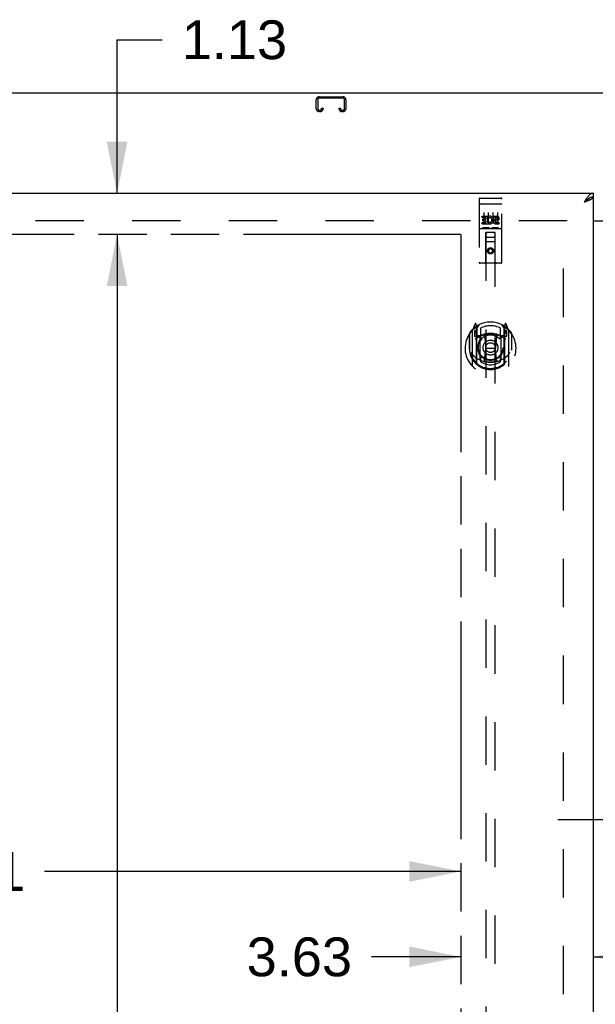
# Model space of a CAD drawing. Header units: inches. Extents: x 0 to 241, y 0 to 156.
# Tile 9 of 17: x 62 to 78, y 91 to 118. Entities that reach past the tile are written whole.
import ezdxf

# ---------------------------------------------------------------- set-up
doc = ezdxf.new("R2010")
doc.units = ezdxf.units.IN
doc.header["$LTSCALE"] = 13.26
doc.header["$MEASUREMENT"] = 0
doc.linetypes.add('HIDDEN', pattern=[0.2, 0.1, -0.1])
doc.linetypes.add('PHANTOM', pattern=[0.8, 0.45, -0.05, 0.1, -0.05, 0.1, -0.05])
doc.layers.get('0').update_dxf_attribs({"linetype": 'CONTINUOUS'})
for name, color, linetype in [('02___PRT_ALL_AXES', 7, 'CONTINUOUS'), ('AVAILABLE_DOOR_SPACE', 7, 'CONTINUOUS'), ('DEFAULT_2', 8, 'HIDDEN'), ('DIMENSIONS', 7, 'CONTINUOUS')]:
    doc.layers.add(name, color=color, linetype=linetype)
doc.styles.get("Standard").update_dxf_attribs({"font": 'arial.ttf'})
doc.dimstyles.new('DIMSTYLE_1', dxfattribs={"dimtxt": 1.063636, "dimasz": 1.418182, "dimexe": 0.09, "dimexo": 0.07, "dimgap": 0.0375, "dimtad": 0, "dimtih": 1, "dimtoh": 1, "dimzin": 4, "dimdsep": 46, "dimtxsty": 'Standard', "dimblk": '_FILLED', "dimblk1": '_FILLED', "dimblk2": '_FILLED', "dimcen": 0.09, "dimazin": 1, "dimtfac": 1, "dimtdec": 3, "dimtofl": 0, "dimtmove": 0, "dimatfit": 3, "dimldrblk": '_FILLED', "dimfxl": 1, "dimtolj": 1, "dimtzin": 4, "dimarcsym": 0})

# ---------------------------------------------------------------- blocks, each defined once
blk = doc.blocks.new('_FILLED')
at = {"color": 0, "linetype": 'ByBlock'}
blk.add_solid([(0, 0), (-1, 0.2), (-1, -0.2)], dxfattribs=at)
blk = doc.blocks.new('*D13')
at = {"layer": 'DIMENSIONS', "color": 2, "linetype": 'Continuous'}
for p, q in [((79.831, 95.653), (76.994, 95.653)), ((83.456, 95.653), (86.348, 95.653))]:
    blk.add_line(p, q, dxfattribs=at)
at = {"layer": 'DIMENSIONS', "color": 2, "linetype": 'Continuous', "xscale": 1.4181818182, "yscale": 1.4181818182, "zscale": 1.4181818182}
blk.add_blockref('_FILLED', (79.831, 95.653), dxfattribs=at)
at = {"layer": 'DIMENSIONS', "color": 2, "linetype": 'Continuous', "xscale": 1.4181818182, "yscale": 1.4181818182, "zscale": 1.4181818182, "rotation": 180}
blk.add_blockref('_FILLED', (83.456, 95.653), dxfattribs=at)
at = {"layer": 'DIMENSIONS', "color": 2, "linetype": 'Continuous', "insert": (86.88, 96.185), "char_height": 1.0636, "width": 2.8904, "attachment_point": 1, "line_spacing_factor": 0.9}
blk.add_mtext('3.63', dxfattribs=at)
blk = doc.blocks.new('*D14')
at = {"layer": 'DIMENSIONS', "color": 2, "linetype": 'Continuous'}
for p, q in [((74.331, 91.895), (71.876, 91.895)), ((77.956, 91.895), (80.792, 91.895))]:
    blk.add_line(p, q, dxfattribs=at)
at = {"layer": 'DIMENSIONS', "color": 2, "linetype": 'Continuous', "xscale": 1.4181818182, "yscale": 1.4181818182, "zscale": 1.4181818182}
blk.add_blockref('_FILLED', (74.331, 91.895), dxfattribs=at)
at = {"layer": 'DIMENSIONS', "color": 2, "linetype": 'Continuous', "xscale": 1.4181818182, "yscale": 1.4181818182, "zscale": 1.4181818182, "rotation": 180}
blk.add_blockref('_FILLED', (77.956, 91.895), dxfattribs=at)
at = {"layer": 'DIMENSIONS', "color": 2, "linetype": 'Continuous', "insert": (71.344, 92.427), "char_height": 1.0636, "width": 2.8904, "attachment_point": 3, "line_spacing_factor": 0.9}
blk.add_mtext('3.63', dxfattribs=at)
blk = doc.blocks.new('*D15')
at = {"layer": 'DIMENSIONS', "color": 2, "linetype": 'Continuous'}
for p, q in [((51.018, 94.236), (58.127, 94.236)), ((74.331, 94.236), (62.907, 94.236))]:
    blk.add_line(p, q, dxfattribs=at)
at = {"layer": 'DIMENSIONS', "color": 2, "linetype": 'Continuous', "xscale": 1.4181818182, "yscale": 1.4181818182, "zscale": 1.4181818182, "rotation": 180}
blk.add_blockref('_FILLED', (51.018, 94.236), dxfattribs=at)
at = {"layer": 'DIMENSIONS', "color": 2, "linetype": 'Continuous', "xscale": 1.4181818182, "yscale": 1.4181818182, "zscale": 1.4181818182}
blk.add_blockref('_FILLED', (74.331, 94.236), dxfattribs=at)
at = {"layer": 'DIMENSIONS', "color": 2, "linetype": 'Continuous', "insert": (60.517, 94.767), "char_height": 1.0636, "width": 3.7168, "attachment_point": 2, "line_spacing_factor": 0.9}
blk.add_mtext('23.31', dxfattribs=at)
blk = doc.blocks.new('*D17')
at = {"layer": 'DIMENSIONS', "color": 2, "linetype": 'Continuous'}
for p, q in [((64.898, 112.824), (64.898, 117.033)), ((64.898, 117.033), (66.139, 117.033)), ((64.898, 111.699), (64.898, 108.863))]:
    blk.add_line(p, q, dxfattribs=at)
at = {"layer": 'DIMENSIONS', "color": 2, "linetype": 'Continuous', "xscale": 1.4181818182, "yscale": 1.4181818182, "zscale": 1.4181818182}
for p, rotation in [((64.898, 112.824), 270), ((64.898, 111.699), 90)]:
    blk.add_blockref('_FILLED', p, dxfattribs=dict(at, rotation=rotation))
at = {"layer": 'DIMENSIONS', "color": 2, "linetype": 'Continuous', "insert": (66.671, 117.565), "char_height": 1.0636, "width": 2.8904, "attachment_point": 1, "line_spacing_factor": 0.9}
blk.add_mtext('1.13', dxfattribs=at)
blk = doc.blocks.new('*D19')
at = {"layer": 'DIMENSIONS', "color": 2, "linetype": 'Continuous'}
for p, q in [((64.898, 111.699), (64.898, 82.638)), ((64.898, 51.449), (64.898, 78.915))]:
    blk.add_line(p, q, dxfattribs=at)
at = {"layer": 'DIMENSIONS', "color": 2, "linetype": 'Continuous', "xscale": 1.4181818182, "yscale": 1.4181818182, "zscale": 1.4181818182}
for p, rotation in [((64.898, 111.699), 90), ((64.898, 51.449), 270)]:
    blk.add_blockref('_FILLED', p, dxfattribs=dict(at, rotation=rotation))
at = {"layer": 'DIMENSIONS', "color": 2, "linetype": 'Continuous', "insert": (64.898, 82.106), "char_height": 1.0636, "width": 3.7168, "attachment_point": 2, "line_spacing_factor": 0.9}
blk.add_mtext('60.25\\Ptyp.', dxfattribs=at)

msp = doc.modelspace()

# ---------------------------------------------------------------- linework, layer by layer
at = {"color": 3, "linetype": 'Continuous'}
for p, q in [((108.841, 115.574), (48.945, 115.574)), ((49.268, 112.824), (77.956, 112.824)), ((77.739, 112.589), (77.709, 112.578)), ((77.956, 112.72), (77.956, 50.428)), ((77.956, 112.074), (79.831, 112.074)), ((79.831, 112.059), (77.956, 112.059))]:
    msp.add_line(p, q, dxfattribs=at)
at = {"color": 7, "linetype": 'Continuous'}
for p, q in [((77.956, 112.824), (77.956, 112.72)), ((77.853, 112.691), (77.843, 112.685))]:
    msp.add_line(p, q, dxfattribs=at)
at = {"color": 3, "linetype": 'Continuous'}
for points in [[(77.956, 112.824), (77.946, 112.824), (77.935, 112.822), (77.925, 112.82), (77.915, 112.816), (77.904, 112.811), (77.894, 112.806), (77.884, 112.799), (77.874, 112.791), (77.863, 112.783), (77.853, 112.773), (77.843, 112.763), (77.833, 112.752), (77.822, 112.74), (77.812, 112.728)], [(77.812, 112.728), (77.802, 112.715), (77.792, 112.701), (77.781, 112.687), (77.771, 112.672), (77.761, 112.657), (77.75, 112.642), (77.74, 112.626), (77.73, 112.61), (77.72, 112.594), (77.709, 112.578)], [(77.861, 112.638), (77.849, 112.633), (77.837, 112.627), (77.824, 112.622), (77.811, 112.616), (77.797, 112.611), (77.783, 112.605), (77.768, 112.6), (77.754, 112.594), (77.739, 112.589)], [(77.956, 112.72), (77.955, 112.715), (77.954, 112.709), (77.952, 112.704), (77.949, 112.698), (77.945, 112.693), (77.94, 112.687), (77.934, 112.682), (77.928, 112.676), (77.92, 112.671), (77.912, 112.666), (77.903, 112.66), (77.894, 112.655), (77.884, 112.649), (77.873, 112.644), (77.861, 112.638)]]:
    msp.add_lwpolyline(points, dxfattribs=at)
at = {"color": 7, "linetype": 'Continuous'}
for points in [[(77.843, 112.685), (77.833, 112.679), (77.822, 112.672), (77.812, 112.665), (77.802, 112.657), (77.792, 112.649), (77.781, 112.641), (77.771, 112.632), (77.761, 112.624), (77.75, 112.615), (77.74, 112.606), (77.73, 112.596), (77.72, 112.587), (77.709, 112.578)], [(77.84, 112.683), (77.839, 112.681), (77.834, 112.675), (77.829, 112.668), (77.823, 112.662), (77.817, 112.656), (77.81, 112.649), (77.803, 112.643), (77.795, 112.636), (77.786, 112.63), (77.778, 112.623), (77.769, 112.617), (77.759, 112.61), (77.749, 112.604), (77.74, 112.597), (77.73, 112.591), (77.72, 112.584), (77.709, 112.578)], [(77.956, 112.72), (77.946, 112.72), (77.935, 112.719), (77.925, 112.718), (77.915, 112.715), (77.904, 112.713), (77.894, 112.709), (77.884, 112.706), (77.874, 112.701), (77.863, 112.696), (77.853, 112.691)]]:
    msp.add_lwpolyline(points, dxfattribs=at)
at = {"layer": '02___PRT_ALL_AXES', "color": 8, "linetype": 'HIDDEN'}
for p, q in [((74.861, 112.692), (75.426, 112.692)), ((74.911, 112.157), (74.911, 112.199)), ((74.911, 112.199), (75.068, 112.199)), ((74.911, 112.157), (75.025, 112.157)), ((74.911, 111.986), (74.911, 112.028)), ((74.911, 112.028), (75.025, 112.028)), ((74.933, 112.072), (74.933, 112.114)), ((74.933, 112.114), (75.025, 112.114)), ((74.933, 112.072), (75.025, 112.072)), ((75.025, 112.114), (75.025, 112.157)), ((75.025, 112.028), (75.025, 112.072)), ((75.068, 112.021), (75.068, 112.199)), ((75.068, 112.021), (75.081, 112.04)), ((75.092, 112.151), (75.075, 112.19)), ((75.224, 112.157), (75.224, 112.199)), ((75.224, 112.199), (75.316, 112.199)), ((75.224, 112.157), (75.316, 112.157)), ((75.284, 112.072), (75.33, 112.072)), ((75.288, 112.113), (75.316, 112.113)), ((75.288, 112.028), (75.38, 112.028)), ((75.38, 111.986), (75.38, 112.028)), ((74.861, 111.864), (75.426, 111.864)), ((74.911, 111.986), (75.068, 111.986)), ((75.068, 111.986), (75.068, 111.998)), ((75.071, 111.996), (75.068, 111.998)), ((75.288, 111.986), (75.38, 111.986))]:
    msp.add_line(p, q, dxfattribs=at)
msp.add_circle((75.143, 111.247), 0.085, dxfattribs=at)
for centre, radius, start, end in [((75.117, 112.092), 0.107, 244.2636, 113.4027), ((75.117, 112.092), 0.0639, 234.8895, 113.4026), ((75.288, 112.049), 0.0635, 90, 270), ((75.288, 112.05), 0.0219, 100.307, 270), ((75.316, 112.135), 0.0644, 282.2995, 90.0775), ((75.316, 112.135), 0.0219, 269.9011, 90)]:
    msp.add_arc(centre, radius, start, end, dxfattribs=at)
at = {"layer": 'AVAILABLE_DOOR_SPACE', "color": 4, "linetype": 'PHANTOM'}
for q in [(51.018, 111.699), (74.331, 82.449)]:
    msp.add_line((74.331, 111.699), q, dxfattribs=at)
at = {"layer": 'DEFAULT_2', "color": 8, "linetype": 'HIDDEN'}
for p, q in [((70.362, 115.144), (70.362, 115.39)), ((70.402, 115.39), (70.402, 115.144)), ((70.442, 115.47), (71.095, 115.47)), ((71.095, 115.43), (70.442, 115.43)), ((71.135, 115.144), (71.135, 115.39)), ((71.175, 115.39), (71.175, 115.144)), ((70.442, 115.104), (70.47, 115.104)), ((70.47, 115.064), (70.442, 115.064)), ((70.51, 115.144), (70.51, 115.158)), ((70.51, 115.158), (70.55, 115.158)), ((70.55, 115.158), (70.55, 115.144)), ((70.987, 115.144), (70.987, 115.158)), ((70.987, 115.158), (71.027, 115.158)), ((71.027, 115.158), (71.027, 115.144)), ((71.067, 115.104), (71.095, 115.104)), ((71.095, 115.064), (71.067, 115.064)), ((74.831, 112.662), (74.831, 110.937)), ((74.926, 112.692), (75.111, 112.692)), ((75.176, 112.692), (75.361, 112.692)), ((75.456, 110.937), (75.456, 112.662)), ((74.847, 112.533), (74.847, 112.533)), ((74.848, 112.533), (74.847, 112.533)), ((74.849, 112.533), (74.848, 112.533)), ((74.85, 112.533), (74.849, 112.533)), ((74.851, 112.533), (74.85, 112.533)), ((74.851, 112.533), (74.851, 112.533)), ((74.852, 112.533), (74.851, 112.533)), ((74.853, 112.534), (74.852, 112.533)), ((74.854, 112.534), (74.853, 112.534)), ((74.855, 112.534), (74.854, 112.534)), ((74.855, 112.534), (74.855, 112.534)), ((74.856, 112.534), (74.855, 112.534)), ((74.857, 112.534), (74.856, 112.534)), ((74.858, 112.534), (74.857, 112.534)), ((74.859, 112.534), (74.858, 112.534)), ((74.86, 112.534), (74.859, 112.534)), ((74.86, 112.534), (74.86, 112.534)), ((74.86, 112.534), (75.426, 112.534)), ((74.956, 112.301), (74.956, 111.995)), ((75.081, 112.301), (75.081, 111.995)), ((75.206, 112.301), (75.206, 111.995)), ((75.331, 112.301), (75.331, 111.995)), ((75.426, 112.534), (75.427, 112.534)), ((75.427, 112.534), (75.428, 112.534)), ((75.428, 112.534), (75.428, 112.534)), ((75.428, 112.534), (75.429, 112.534)), ((75.429, 112.534), (75.43, 112.534)), ((75.43, 112.534), (75.431, 112.534)), ((75.431, 112.534), (75.432, 112.534)), ((75.432, 112.534), (75.433, 112.534)), ((75.433, 112.534), (75.433, 112.534)), ((75.433, 112.534), (75.434, 112.534)), ((75.434, 112.534), (75.435, 112.533)), ((75.435, 112.533), (75.436, 112.533)), ((75.436, 112.533), (75.437, 112.533)), ((75.437, 112.533), (75.437, 112.533)), ((75.437, 112.533), (75.438, 112.533)), ((75.438, 112.533), (75.439, 112.533)), ((77.247, 112.074), (50.643, 112.074)), ((77.143, 51.089), (77.143, 112.059)), ((74.861, 111.864), (75.426, 111.864)), ((75.104, 111.88), (74.932, 111.88)), ((75.013, 110.937), (75.017, 111.747)), ((75.018, 111.747), (75.017, 111.747)), ((75.018, 111.747), (75.018, 83.745)), ((75.268, 111.747), (75.018, 111.747)), ((75.354, 111.88), (75.182, 111.88)), ((75.268, 83.745), (75.268, 111.747)), ((75.27, 111.747), (75.268, 111.747)), ((75.273, 110.937), (75.27, 111.747)), ((75.271, 111.497), (75.016, 111.497)), ((75.058, 111.622), (75.228, 111.622)), ((75.143, 111.319), (75.081, 111.283)), ((75.081, 111.283), (75.081, 111.21)), ((75.081, 111.283), (75.091, 111.277)), ((75.081, 111.21), (75.091, 111.216)), ((75.081, 111.21), (75.143, 111.174)), ((75.143, 111.307), (75.091, 111.277)), ((75.091, 111.277), (75.091, 111.216)), ((75.091, 111.216), (75.143, 111.186)), ((75.143, 111.319), (75.143, 111.307)), ((75.206, 111.283), (75.143, 111.319)), ((75.196, 111.277), (75.143, 111.307)), ((75.143, 111.186), (75.196, 111.216)), ((75.143, 111.174), (75.206, 111.21)), ((75.206, 111.283), (75.196, 111.277)), ((75.196, 111.216), (75.196, 111.277)), ((75.206, 111.21), (75.196, 111.216)), ((75.206, 111.21), (75.206, 111.283)), ((75.143, 111.174), (75.143, 111.186)), ((75.426, 110.907), (74.861, 110.907)), ((74.643, 109.061), (74.643, 108.093)), ((74.718, 109.247), (74.648, 109.071)), ((74.701, 109.056), (74.701, 108.906)), ((74.768, 109.056), (74.701, 109.056)), ((74.709, 109.048), (74.739, 109.002)), ((74.74, 109.167), (74.739, 109.166)), ((74.74, 109.167), (74.739, 109.166)), ((74.74, 109.167), (74.74, 109.167)), ((74.761, 109.163), (74.747, 109.244)), ((74.761, 108.147), (74.761, 109.163)), ((74.768, 109.116), (74.838, 109.225)), ((74.768, 108.172), (74.768, 109.175)), ((74.771, 109.15), (74.771, 108.943)), ((74.868, 109.128), (74.868, 108.875)), ((75.418, 108.875), (75.418, 109.128)), ((75.448, 109.225), (75.518, 109.116)), ((75.516, 108.943), (75.516, 109.15)), ((75.518, 108.172), (75.518, 109.175)), ((75.586, 109.056), (75.518, 109.056)), ((75.54, 109.244), (75.526, 109.163)), ((75.526, 109.163), (75.526, 108.147)), ((75.547, 109.166), (75.543, 109.17)), ((75.548, 109.002), (75.578, 109.048)), ((75.639, 109.071), (75.569, 109.247)), ((75.586, 108.906), (75.586, 109.056)), ((75.643, 108.093), (75.643, 109.061)), ((74.561, 108.965), (74.561, 108.577)), ((74.568, 108.988), (74.568, 108.53)), ((74.701, 108.906), (74.761, 108.906)), ((74.861, 108.905), (74.788, 108.905)), ((74.791, 108.923), (74.857, 108.923)), ((74.861, 108.264), (74.861, 108.895)), ((74.98, 108.921), (75.011, 108.577)), ((75.306, 108.921), (75.276, 108.577)), ((75.498, 108.905), (75.426, 108.905)), ((75.426, 108.895), (75.426, 108.264)), ((75.43, 108.923), (75.496, 108.923)), ((75.526, 108.906), (75.586, 108.906)), ((75.718, 108.988), (75.718, 108.53)), ((75.726, 108.577), (75.726, 108.965)), ((74.561, 108.577), (74.576, 108.577)), ((74.568, 108.53), (74.569, 108.527)), ((74.981, 108.238), (75.011, 108.577)), ((75.011, 108.577), (75.276, 108.577)), ((75.306, 108.238), (75.276, 108.577)), ((75.726, 108.577), (75.711, 108.577)), ((75.718, 108.53), (75.718, 108.527)), ((74.868, 108.314), (74.868, 108.211)), ((75.418, 108.211), (75.418, 108.314))]:
    msp.add_line(p, q, dxfattribs=at)
for points in [[(74.847, 112.533), (74.846, 112.533), (74.846, 112.533), (74.846, 112.533), (74.845, 112.533), (74.845, 112.533), (74.845, 112.533), (74.844, 112.533), (74.844, 112.532), (74.843, 112.532), (74.843, 112.532), (74.843, 112.532), (74.842, 112.532), (74.842, 112.532), (74.842, 112.532), (74.841, 112.532), (74.841, 112.532), (74.841, 112.532), (74.841, 112.532), (74.84, 112.532), (74.84, 112.532), (74.84, 112.532), (74.839, 112.532), (74.839, 112.531), (74.839, 112.531), (74.838, 112.531), (74.838, 112.531), (74.838, 112.531), (74.838, 112.531), (74.837, 112.531), (74.837, 112.531), (74.837, 112.531), (74.837, 112.531), (74.836, 112.531), (74.836, 112.531), (74.836, 112.53), (74.836, 112.53), (74.835, 112.53), (74.835, 112.53), (74.835, 112.53), (74.835, 112.53), (74.835, 112.53), (74.834, 112.53), (74.834, 112.53), (74.834, 112.53), (74.834, 112.53), (74.834, 112.529), (74.833, 112.529), (74.833, 112.529), (74.833, 112.529), (74.833, 112.529), (74.833, 112.529), (74.833, 112.529), (74.833, 112.529), (74.832, 112.529), (74.832, 112.529), (74.832, 112.529), (74.832, 112.528), (74.832, 112.528), (74.832, 112.528), (74.832, 112.528), (74.832, 112.528), (74.831, 112.528), (74.831, 112.528), (74.831, 112.528), (74.831, 112.528), (74.831, 112.528), (74.831, 112.527), (74.831, 112.527), (74.831, 112.527), (74.831, 112.527), (74.831, 112.527), (74.831, 112.527), (74.831, 112.527), (74.831, 112.527), (74.831, 112.527), (74.831, 112.526), (74.831, 112.526)], [(75.439, 112.533), (75.44, 112.533), (75.44, 112.533), (75.44, 112.533), (75.441, 112.533), (75.441, 112.533), (75.441, 112.533), (75.442, 112.533), (75.442, 112.533), (75.442, 112.533), (75.443, 112.532), (75.443, 112.532), (75.444, 112.532), (75.444, 112.532), (75.444, 112.532), (75.445, 112.532), (75.445, 112.532), (75.445, 112.532), (75.446, 112.532), (75.446, 112.532), (75.446, 112.532), (75.446, 112.532), (75.447, 112.532), (75.447, 112.532), (75.447, 112.532), (75.448, 112.531), (75.448, 112.531), (75.448, 112.531), (75.448, 112.531), (75.449, 112.531), (75.449, 112.531), (75.449, 112.531), (75.45, 112.531), (75.45, 112.531), (75.45, 112.531), (75.45, 112.531), (75.451, 112.531), (75.451, 112.53), (75.451, 112.53), (75.451, 112.53), (75.451, 112.53), (75.452, 112.53), (75.452, 112.53), (75.452, 112.53), (75.452, 112.53), (75.452, 112.53), (75.453, 112.53), (75.453, 112.53), (75.453, 112.529), (75.453, 112.529), (75.453, 112.529), (75.454, 112.529), (75.454, 112.529), (75.454, 112.529), (75.454, 112.529), (75.454, 112.529), (75.454, 112.529), (75.454, 112.529), (75.455, 112.529), (75.455, 112.528), (75.455, 112.528), (75.455, 112.528), (75.455, 112.528), (75.455, 112.528), (75.455, 112.528), (75.455, 112.528), (75.455, 112.528), (75.455, 112.528), (75.455, 112.528), (75.456, 112.527), (75.456, 112.527), (75.456, 112.527), (75.456, 112.527), (75.456, 112.527), (75.456, 112.527), (75.456, 112.527), (75.456, 112.527), (75.456, 112.527), (75.456, 112.526), (75.456, 112.526)], [(74.932, 111.88), (74.932, 111.88), (74.932, 111.88), (74.932, 111.88), (74.932, 111.88), (74.931, 111.88), (74.931, 111.88), (74.931, 111.88), (74.931, 111.88), (74.931, 111.88), (74.93, 111.88), (74.93, 111.88), (74.93, 111.88), (74.93, 111.88), (74.93, 111.88), (74.93, 111.88), (74.929, 111.88), (74.929, 111.88), (74.929, 111.88), (74.929, 111.88), (74.929, 111.88), (74.929, 111.88), (74.929, 111.88), (74.928, 111.88), (74.928, 111.88), (74.928, 111.88), (74.928, 111.88), (74.928, 111.88), (74.928, 111.88), (74.928, 111.88), (74.927, 111.88), (74.927, 111.88), (74.927, 111.88), (74.927, 111.88), (74.927, 111.881), (74.927, 111.881), (74.927, 111.881), (74.927, 111.881), (74.927, 111.881), (74.926, 111.881), (74.926, 111.881), (74.926, 111.881), (74.926, 111.881), (74.926, 111.881), (74.926, 111.881), (74.926, 111.881), (74.926, 111.881)], [(75.111, 111.881), (75.111, 111.881), (75.111, 111.881), (75.111, 111.881), (75.11, 111.881), (75.11, 111.881), (75.11, 111.881), (75.11, 111.881), (75.11, 111.881), (75.11, 111.881), (75.11, 111.881), (75.11, 111.881), (75.11, 111.881), (75.11, 111.88), (75.109, 111.88), (75.109, 111.88), (75.109, 111.88), (75.109, 111.88), (75.109, 111.88), (75.109, 111.88), (75.109, 111.88), (75.109, 111.88), (75.108, 111.88), (75.108, 111.88), (75.108, 111.88), (75.108, 111.88), (75.108, 111.88), (75.108, 111.88), (75.108, 111.88), (75.107, 111.88), (75.107, 111.88), (75.107, 111.88), (75.107, 111.88), (75.107, 111.88), (75.107, 111.88), (75.106, 111.88), (75.106, 111.88), (75.106, 111.88), (75.106, 111.88), (75.106, 111.88), (75.105, 111.88), (75.105, 111.88), (75.105, 111.88), (75.105, 111.88), (75.105, 111.88), (75.104, 111.88)], [(75.182, 111.88), (75.182, 111.88), (75.182, 111.88), (75.182, 111.88), (75.182, 111.88), (75.181, 111.88), (75.181, 111.88), (75.181, 111.88), (75.181, 111.88), (75.181, 111.88), (75.18, 111.88), (75.18, 111.88), (75.18, 111.88), (75.18, 111.88), (75.18, 111.88), (75.18, 111.88), (75.179, 111.88), (75.179, 111.88), (75.179, 111.88), (75.179, 111.88), (75.179, 111.88), (75.179, 111.88), (75.179, 111.88), (75.178, 111.88), (75.178, 111.88), (75.178, 111.88), (75.178, 111.88), (75.178, 111.88), (75.178, 111.88), (75.178, 111.88), (75.177, 111.88), (75.177, 111.88), (75.177, 111.88), (75.177, 111.88), (75.177, 111.881), (75.177, 111.881), (75.177, 111.881), (75.177, 111.881), (75.177, 111.881), (75.176, 111.881), (75.176, 111.881), (75.176, 111.881), (75.176, 111.881), (75.176, 111.881), (75.176, 111.881), (75.176, 111.881), (75.176, 111.881)], [(75.361, 111.881), (75.361, 111.881), (75.361, 111.881), (75.361, 111.881), (75.36, 111.881), (75.36, 111.881), (75.36, 111.881), (75.36, 111.881), (75.36, 111.881), (75.36, 111.881), (75.36, 111.881), (75.36, 111.881), (75.36, 111.881), (75.36, 111.88), (75.359, 111.88), (75.359, 111.88), (75.359, 111.88), (75.359, 111.88), (75.359, 111.88), (75.359, 111.88), (75.359, 111.88), (75.359, 111.88), (75.358, 111.88), (75.358, 111.88), (75.358, 111.88), (75.358, 111.88), (75.358, 111.88), (75.358, 111.88), (75.358, 111.88), (75.357, 111.88), (75.357, 111.88), (75.357, 111.88), (75.357, 111.88), (75.357, 111.88), (75.357, 111.88), (75.356, 111.88), (75.356, 111.88), (75.356, 111.88), (75.356, 111.88), (75.356, 111.88), (75.355, 111.88), (75.355, 111.88), (75.355, 111.88), (75.355, 111.88), (75.355, 111.88), (75.354, 111.88)], [(74.611, 108.463), (74.614, 108.458), (74.617, 108.453), (74.62, 108.448), (74.623, 108.444), (74.626, 108.439), (74.628, 108.435), (74.631, 108.431), (74.634, 108.427), (74.636, 108.423), (74.639, 108.42), (74.641, 108.416), (74.644, 108.413), (74.646, 108.41), (74.648, 108.407), (74.65, 108.404), (74.653, 108.401), (74.655, 108.398), (74.657, 108.395), (74.659, 108.393), (74.661, 108.39), (74.663, 108.388), (74.665, 108.386), (74.667, 108.384), (74.669, 108.381), (74.671, 108.379), (74.673, 108.377), (74.674, 108.376), (74.676, 108.374), (74.678, 108.372), (74.68, 108.37), (74.681, 108.369), (74.683, 108.367), (74.684, 108.366), (74.686, 108.364), (74.687, 108.363), (74.689, 108.362)], [(75.598, 108.362), (75.599, 108.363), (75.601, 108.364), (75.602, 108.366), (75.604, 108.367), (75.605, 108.369), (75.607, 108.37), (75.609, 108.372), (75.611, 108.374), (75.612, 108.376), (75.614, 108.377), (75.616, 108.379), (75.618, 108.381), (75.62, 108.384), (75.622, 108.386), (75.624, 108.388), (75.626, 108.39), (75.628, 108.393), (75.63, 108.395), (75.632, 108.398), (75.634, 108.401), (75.636, 108.404), (75.638, 108.407), (75.641, 108.41), (75.643, 108.413), (75.646, 108.416), (75.648, 108.42), (75.65, 108.423), (75.653, 108.427), (75.656, 108.431), (75.658, 108.435), (75.661, 108.439), (75.664, 108.444), (75.667, 108.448), (75.67, 108.453), (75.673, 108.458), (75.676, 108.463)], [(75.331, 108.22), (75.326, 108.219), (75.32, 108.217), (75.315, 108.216), (75.31, 108.214), (75.304, 108.213), (75.299, 108.212), (75.293, 108.211), (75.288, 108.209), (75.282, 108.208), (75.277, 108.207), (75.271, 108.206), (75.266, 108.205), (75.26, 108.204), (75.255, 108.203), (75.249, 108.202), (75.244, 108.202), (75.238, 108.201), (75.233, 108.2), (75.227, 108.199), (75.222, 108.199), (75.216, 108.198), (75.21, 108.198), (75.205, 108.197), (75.199, 108.197), (75.194, 108.196), (75.188, 108.196), (75.182, 108.195), (75.177, 108.195), (75.171, 108.195), (75.166, 108.195), (75.16, 108.195), (75.155, 108.194), (75.149, 108.194), (75.143, 108.194), (75.138, 108.194), (75.132, 108.194), (75.127, 108.195), (75.121, 108.195), (75.115, 108.195), (75.11, 108.195), (75.104, 108.195), (75.099, 108.196), (75.093, 108.196), (75.087, 108.197), (75.082, 108.197), (75.076, 108.198), (75.071, 108.198), (75.065, 108.199), (75.06, 108.199), (75.054, 108.2), (75.048, 108.201), (75.043, 108.202), (75.037, 108.202), (75.032, 108.203), (75.026, 108.204), (75.021, 108.205), (75.015, 108.206), (75.01, 108.207), (75.004, 108.208), (74.999, 108.209), (74.993, 108.211), (74.988, 108.212), (74.982, 108.213), (74.977, 108.214), (74.972, 108.216), (74.966, 108.217), (74.961, 108.219), (74.955, 108.22)]]:
    msp.add_lwpolyline(points, dxfattribs=at)
for centre, radius in [((75.143, 111.247), 0.0845), ((75.143, 108.595), 0.35), ((75.143, 108.595), 0.335), ((75.143, 108.595), 0.205), ((75.143, 108.595), 0.133)]:
    msp.add_circle(centre, radius, dxfattribs=at)
for centre, radius, start, end in [((70.442, 115.39), 0.08, 90, 180), ((70.442, 115.39), 0.04, 90, 180), ((71.095, 115.39), 0.08, 0, 90), ((71.095, 115.39), 0.04, 0, 90), ((70.442, 115.144), 0.08, 180, 270), ((70.442, 115.144), 0.04, 180, 270), ((70.47, 115.144), 0.08, 270, 360), ((70.47, 115.144), 0.04, 270, 360), ((71.067, 115.144), 0.08, 180, 270), ((71.067, 115.144), 0.04, 180, 270), ((71.095, 115.144), 0.08, 270, 360), ((71.095, 115.144), 0.04, 270, 360), ((74.861, 112.662), 0.03, 90, 180), ((75.426, 112.662), 0.03, 0, 90), ((74.861, 111.834), 0.03, 90, 180), ((75.058, 111.707), 0.04, 90, 180), ((75.228, 111.707), 0.04, 0, 90), ((75.426, 111.834), 0.03, 0, 90), ((75.058, 111.662), 0.04, 180, 270), ((75.228, 111.662), 0.04, 270, 360), ((74.861, 110.937), 0.03, 180, 270), ((74.983, 110.937), 0.03, 270, 360), ((75.303, 110.937), 0.03, 180, 270), ((75.426, 110.937), 0.03, 270, 360), ((75.143, 108.577), 0.7, 125.5126, 54.4874), ((75.143, 108.595), 0.7, 35.2961, 144.7039), ((74.658, 109.061), 0.015, 135.0748, 180), ((74.713, 109.051), 0.005, 90, 212.6792), ((74.732, 109.241), 0.015, 10, 158.1959), ((74.748, 109.13), 0.02, 0, 125.5126), ((74.751, 109.15), 0.02, 0, 125.2543), ((74.788, 109.175), 0.02, 121.4688, 179.9992), ((75.143, 108.595), 0.6, 62.7204, 117.2796), ((75.498, 109.175), 0.02, 0, 58.5295), ((75.536, 109.15), 0.02, 54.7457, 180), ((75.538, 109.13), 0.02, 54.4874, 180), ((75.555, 109.241), 0.015, 21.8041, 170), ((75.573, 109.051), 0.005, 327.3208, 90), ((75.628, 109.061), 0.015, 0, 44.9252), ((74.588, 108.988), 0.02, 144.7039, 180), ((75.143, 108.264), 0.7, 53.2319, 126.7681), ((74.58, 108.901), 0.188, 0, 32.6792), ((74.788, 108.925), 0.02, 180, 270), ((74.791, 108.943), 0.02, 180, 270), ((74.857, 108.943), 0.02, 270, 293.464), ((74.876, 108.895), 0.015, 112.9863, 180), ((75.143, 108.282), 0.7, 66.536, 113.464), ((74.898, 108.875), 0.03, 180, 311.1261), ((75.143, 108.595), 0.343, 48.8739, 131.1261), ((74.96, 108.919), 0.02, 5.0796, 105.6131), ((75.326, 108.919), 0.02, 74.3869, 174.9204), ((75.388, 108.875), 0.03, 228.8739, 360), ((75.411, 108.895), 0.015, 0, 67.0137), ((75.43, 108.943), 0.02, 246.536, 270), ((75.496, 108.943), 0.02, 270, 360), ((75.498, 108.925), 0.02, 270, 360), ((75.706, 108.901), 0.188, 147.3208, 180), ((75.698, 108.988), 0.02, 0, 35.2961), ((75.143, 108.579), 0.583, 180.2464, 359.7536), ((74.588, 108.53), 0.02, 180, 187.6622), ((75.143, 108.605), 0.58, 187.6622, 352.3378), ((75.698, 108.53), 0.02, 352.3378, 360), ((75.143, 108.894), 0.7, 229.529, 310.471), ((74.876, 108.264), 0.015, 180, 247.0137), ((74.898, 108.314), 0.03, 48.8739, 180), ((75.143, 108.595), 0.343, 228.8739, 311.1261), ((74.961, 108.239), 0.02, 254.4248, 354.9204), ((75.326, 108.239), 0.02, 185.0796, 285.5752), ((75.388, 108.314), 0.03, 0, 131.1261), ((75.411, 108.264), 0.015, 292.9863, 360), ((74.658, 108.093), 0.015, 180, 224.9252), ((74.776, 108.147), 0.015, 180, 229.6413), ((74.788, 108.172), 0.02, 180, 230.6594), ((75.143, 108.605), 0.48, 235.0461, 304.9539), ((75.498, 108.172), 0.02, 309.3378, 359.9984), ((75.511, 108.147), 0.015, 310.3587, 360), ((75.628, 108.093), 0.015, 315.0748, 360)]:
    msp.add_arc(centre, radius, start, end, dxfattribs=at)

# ---------------------------------------------------------------- dimensions: what is measured, and where the dimension line sits
at = {"layer": 'DIMENSIONS', "color": 2, "linetype": 'Continuous'}
dim = msp.add_linear_dim(base=(64.898054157, 112.824302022), p1=(74.330834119, 111.699302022), p2=(77.935834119, 112.824302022), angle=90, dimstyle='DIMSTYLE_1', dxfattribs=at)
dim.commit()
dim.dimension.update_dxf_attribs({"geometry": '*D17', "text_midpoint": (68.162049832, 117.026811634), "dimtype": 160})
for base, p1, p2, picture, middle in [((77.955834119, 91.894930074), (74.330834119, 82.449302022), (77.955834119, 112.700302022), '*D14', (69.897370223, 91.889000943)), ((74.331, 94.236), (51.018, 111.699), (74.331, 111.699), '*D15', (60.4, 94.23)), ((83.455834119, 95.652991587), (79.830834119, 50.448302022), (83.455834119, 111.699302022), '*D13', (88.323530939, 95.647062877))]:
    dim = msp.add_linear_dim(base=base, p1=p1, p2=p2, dimstyle='DIMSTYLE_1', dxfattribs=at)
    dim.commit()
    dim.dimension.update_dxf_attribs({"geometry": picture, "text_midpoint": middle, "dimtype": 160})
dim = msp.add_linear_dim(base=(64.898, 51.449), p1=(74.331, 111.699), p2=(74.331, 51.449), angle=270, text='<>\\Ptyp.', dimstyle='DIMSTYLE_1', dxfattribs=at)
dim.commit()
dim.dimension.update_dxf_attribs({"geometry": '*D19', "text_midpoint": (64.898, 80.777), "dimtype": 160})

doc.saveas('drawing.dxf')
